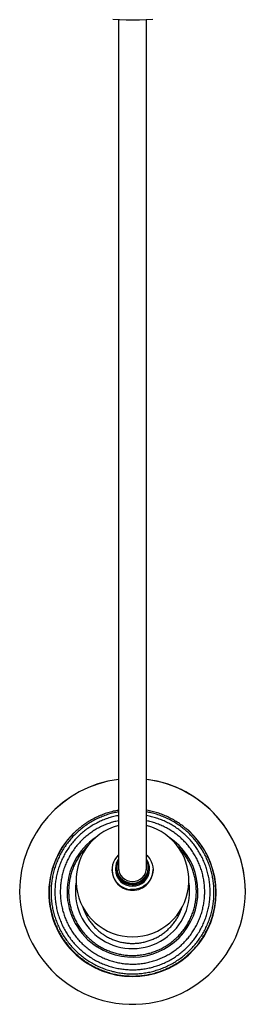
# Paper-space layout '_Derecha' of a CAD drawing. Header units: millimetres. Extents: x -100 to 100, y -1040 to 769.
# Tile 1 of 2: x -100 to 100, y -1040 to -169. Entities that reach past the tile are written whole.
import ezdxf

# ---------------------------------------------------------------- set-up
doc = ezdxf.new("R2010")
doc.units = ezdxf.units.MM

psp = doc.layouts.new('_Derecha')

# ---------------------------------------------------------------- linework, layer by layer
at = {"color": 7, "linetype": 'Continuous', "lineweight": 25}
for p, q in [((-18.17, -920.71), (-18.17, -921.25)), ((-15, -919.63), (-15, -920.71)), ((-13.97, -919.09), (-13.97, -919.63)), ((13.97, -919.63), (13.97, -919.09)), ((15, -920.71), (15, -919.63)), ((18.17, -921.25), (18.17, -920.71)), ((-100, -940.05), (-100, -940.11)), ((100, -940.11), (100, -940.05))]:
    psp.add_line(p, q, dxfattribs=at)
at = {"color": 7, "linetype": 'Continuous', "lineweight": 25, "flags": 128}
for points in [[(18.03, -168.81), (12.18, -169.14), (6.27, -169.33), (0.35, -169.41), (-5.57, -169.35), (-11.48, -169.17), (-17.34, -168.85)], [(-100, -940.11), (-99.82, -946.02), (-99.3, -951.92), (-98.42, -957.77), (-97.2, -963.56), (-95.64, -969.27), (-93.74, -974.87), (-91.51, -980.36), (-88.97, -985.7), (-86.1, -990.88), (-82.94, -995.88), (-79.49, -1000.69), (-75.75, -1005.28), (-71.75, -1009.65), (-67.5, -1013.77), (-63.01, -1017.63), (-58.3, -1021.22), (-53.38, -1024.53), (-48.28, -1027.54), (-43.01, -1030.24), (-37.58, -1032.62), (-32.03, -1034.68), (-26.36, -1036.41), (-20.6, -1037.8), (-14.76, -1038.85), (-8.88, -1039.55), (-2.96, -1039.9), (2.96, -1039.9), (8.88, -1039.55), (14.76, -1038.85), (20.6, -1037.8), (26.36, -1036.41), (32.03, -1034.68), (37.58, -1032.62), (43.01, -1030.24), (48.28, -1027.54), (53.38, -1024.53), (58.3, -1021.22), (63.01, -1017.63), (67.5, -1013.77), (71.75, -1009.65), (75.75, -1005.28), (79.49, -1000.69), (82.94, -995.88), (86.1, -990.88), (88.97, -985.7), (91.51, -980.36), (93.74, -974.87), (95.64, -969.27), (97.2, -963.56), (98.42, -957.77), (99.3, -951.92), (99.82, -946.02), (100, -940.11), (99.82, -934.2), (99.3, -928.3), (98.42, -922.45), (97.2, -916.66), (95.64, -910.95), (93.74, -905.35), (91.51, -899.87), (88.97, -894.52), (86.1, -889.34), (82.94, -884.34), (79.49, -879.53), (75.75, -874.94), (71.75, -870.57), (67.5, -866.45), (63.01, -862.59), (58.3, -859), (53.38, -855.69), (48.28, -852.69), (43.01, -849.98), (37.58, -847.6), (32.03, -845.54), (26.36, -843.81), (20.6, -842.42), (14.76, -841.37), (12.52, -841.06)], [(-12.64, -911.74), (-13.51, -913.26), (-14.34, -915.35), (-14.85, -917.54), (-15, -919.77), (-14.8, -922.01), (-14.26, -924.19), (-13.38, -926.26), (-12.18, -928.18), (-10.71, -929.89), (-8.98, -931.37), (-7.04, -932.57), (-4.93, -933.47), (-2.71, -934.04), (-0.43, -934.27), (1.86, -934.17), (4.11, -933.72), (6.27, -932.94), (8.27, -931.85), (10.09, -930.47), (11.66, -928.84), (12.97, -927), (13.97, -924.98), (14.64, -922.83), (14.97, -920.61), (14.94, -918.37), (14.57, -916.16), (13.86, -914.03), (12.82, -912.03), (12.64, -911.75)], [(-12.57, -913.14), (-12.94, -913.94), (-13.62, -916.04), (-13.94, -918.21), (-13.91, -920.4), (-13.51, -922.57), (-12.77, -924.64), (-11.69, -926.56), (-10.31, -928.3), (-8.67, -929.8), (-6.8, -931.01), (-4.75, -931.92), (-2.58, -932.5), (-0.35, -932.73), (1.9, -932.61), (4.1, -932.14), (6.19, -931.33), (8.11, -930.2), (9.83, -928.79), (11.3, -927.12), (12.47, -925.25), (13.32, -923.21), (13.82, -921.07), (13.97, -918.88), (13.75, -916.7), (13.18, -914.57), (12.66, -913.31)], [(12.6, -907.92), (13.93, -909.31), (15.42, -911.31), (16.61, -913.5), (17.47, -915.83), (18, -918.25), (18.17, -920.72), (18, -923.19), (17.47, -925.61), (16.6, -927.94), (15.41, -930.12), (13.92, -932.12), (12.15, -933.9), (10.15, -935.43), (7.96, -936.66), (5.61, -937.59), (3.15, -938.19), (0.62, -938.45), (-1.91, -938.36)]]:
    psp.add_lwpolyline(points, dxfattribs=at)
at = {"color": 7, "linetype": 'Continuous', "lineweight": 25}
for centre, radius, start, end in [((-0.11, -940.12), 99.89, 97.12972, 179.95911), ((-0.11, -940.18), 99.89, 97.12972, 179.95911), ((0.11, -940.13), 99.89, 0.04214, 82.86235), ((-0.03, -941.23), 74.14, 134.42773, 237.50949), ((0, -930.2), 50, 104.52034, 75.49629), ((0.01, -941.24), 74.16, 237.48237, 48.15668), ((-0.03, -940.2), 57.98, 123.84522, 237.50871), ((0.01, -940.2), 57.99, 237.48122, 56.13942), ((-0.46, -920.75), 17.67, 133.27093, 265.28886), ((-0.29, -921.09), 17.88, 180.50582, 264.8175), ((0, -920.45), 15, 181.00315, 358.99685), ((0, -919.37), 13.97, 181.08168, 358.91832), ((0, -918.86), 12.5, 181.05272, 358.94728), ((0.17, -921.02), 18, 263.35753, 359.25951), ((-0.02, -939.95), 50.63, 170.61822, 237.50802), ((0, -939.94), 50.65, 237.49238, 9.36862)]:
    psp.add_arc(centre, radius, start, end, dxfattribs=at)
for points, knots in [([(-12.5, -169.06), (-12.5, -177.19), (-12.5, -199.18), (-12.5, -234.51), (-12.5, -274.28), (-12.5, -312.72), (-12.5, -349.86), (-12.5, -386.41), (-12.5, -422.33), (-12.5, -456.5), (-12.5, -488.94), (-12.5, -519.69), (-12.5, -549.76), (-12.5, -579.09), (-12.5, -607.66), (-12.5, -635.4), (-12.5, -661.54), (-12.5, -686.1), (-12.5, -709.13), (-12.5, -731.31), (-12.5, -752.61), (-12.5, -772.99), (-12.5, -792.23), (-12.5, -810.33), (-12.5, -827.27), (-12.5, -843.19), (-12.5, -858.04), (-12.5, -871.79), (-12.5, -884.4), (-12.5, -894.82), (-12.5, -903.34), (-12.5, -910.22), (-12.5, -915.16), (-12.5, -918.52), (-12.5, -920.13), (-12.5, -920.97), (-12.5, -921.15)], [0, 0, 0, 0, 0.022984, 0.062175, 0.101369, 0.138318, 0.17527, 0.212224, 0.249174, 0.286126, 0.31972, 0.353313, 0.386906, 0.420499, 0.454093, 0.487687, 0.52128, 0.552074, 0.58287, 0.613662, 0.644456, 0.675252, 0.706044, 0.736035, 0.766032, 0.796023, 0.826012, 0.856008, 0.885997, 0.915983, 0.937931, 0.959719, 0.981185, 0.989533, 0.997832, 1, 1, 1, 1]), ([(12.5, -921.07), (12.5, -919.81), (12.5, -916.7), (12.5, -910.89), (12.5, -903.73), (12.5, -894.96), (12.5, -884.4), (12.5, -871.79), (12.5, -858.04), (12.5, -843.19), (12.5, -827.27), (12.5, -810.33), (12.5, -792.51), (12.5, -773.88), (12.5, -754.49), (12.5, -734.26), (12.5, -713.21), (12.5, -691.39), (12.5, -668.83), (12.5, -645.55), (12.5, -621.22), (12.5, -595.83), (12.5, -569.38), (12.5, -542.29), (12.5, -514.6), (12.5, -486.33), (12.5, -456.66), (12.5, -425.54), (12.5, -392.97), (12.5, -359.87), (12.5, -326.27), (12.5, -292.21), (12.5, -257.73), (12.5, -221.65), (12.5, -192.09), (12.5, -174.03), (12.5, -169.06)], [0, 0, 0, 0, 0.015444, 0.03799, 0.060891, 0.083987, 0.113973, 0.143963, 0.173959, 0.203949, 0.23394, 0.263938, 0.29393, 0.323322, 0.35272, 0.382114, 0.411508, 0.440903, 0.470299, 0.499694, 0.529089, 0.559884, 0.590679, 0.621474, 0.652267, 0.683062, 0.713858, 0.747451, 0.781043, 0.814638, 0.848233, 0.881822, 0.915416, 0.949012, 0.985963, 1, 1, 1, 1]), ([(-12.5, -868.27), (-12.88, -868.33), (-14.85, -868.62), (-18.36, -869.46), (-23, -870.79), (-27.55, -872.45), (-31.97, -874.4), (-36.26, -876.63), (-40.39, -879.13), (-44.35, -881.91), (-48.12, -884.93), (-51.69, -888.19), (-55.03, -891.68), (-58.14, -895.38), (-61, -899.28), (-63.6, -903.36), (-65.93, -907.59), (-67.97, -911.97), (-69.73, -916.47), (-71.19, -921.08), (-72.34, -925.78), (-73.18, -930.53), (-73.71, -935.34), (-73.93, -940.17), (-73.83, -945), (-73.41, -949.81), (-72.68, -954.59), (-71.64, -959.31), (-70.29, -963.95), (-68.64, -968.49), (-66.7, -972.92), (-64.47, -977.21), (-61.97, -981.35), (-59.2, -985.31), (-56.18, -989.08), (-52.92, -992.65), (-49.44, -996), (-45.74, -999.11), (-42.46, -1001.53), (-40.41, -1002.87), (-39.7, -1003.33)], [0, 0, 0, 0, 0.006455, 0.033658, 0.060861, 0.088063, 0.115266, 0.142468, 0.16967, 0.196873, 0.224075, 0.251277, 0.278479, 0.305682, 0.332884, 0.360086, 0.387288, 0.414489, 0.441691, 0.468893, 0.496095, 0.523296, 0.550498, 0.5777, 0.604901, 0.632103, 0.659305, 0.686506, 0.713708, 0.74091, 0.768111, 0.795313, 0.822515, 0.849717, 0.876918, 0.90412, 0.931322, 0.958524, 0.985727, 1, 1, 1, 1]), ([(-12.5, -869.73), (-13.84, -869.98), (-16.75, -870.52), (-21.15, -871.74), (-25.67, -873.28), (-30.08, -875.12), (-34.35, -877.25), (-38.48, -879.66), (-42.44, -882.34), (-46.21, -885.27), (-49.78, -888.45), (-53.13, -891.85), (-56.25, -895.47), (-59.13, -899.29), (-61.74, -903.29), (-64.09, -907.45), (-66.15, -911.76), (-67.93, -916.2), (-69.41, -920.74), (-70.58, -925.37), (-71.45, -930.07), (-72, -934.81), (-72.24, -939.59), (-72.16, -944.36), (-71.77, -949.12), (-71.06, -953.85), (-70.04, -958.52), (-68.71, -963.11), (-67.09, -967.6), (-65.17, -971.97), (-62.96, -976.21), (-60.48, -980.3), (-57.74, -984.21), (-54.74, -987.93), (-51.51, -991.44), (-48.04, -994.74), (-44.37, -997.79), (-41.25, -1000.07), (-39.36, -1001.3), (-38.79, -1001.66)], [0, 0, 0, 0, 0.023668, 0.051233, 0.078797, 0.106361, 0.133925, 0.161488, 0.189052, 0.216616, 0.24418, 0.271743, 0.299307, 0.326871, 0.354434, 0.381997, 0.409561, 0.437124, 0.464687, 0.49225, 0.519814, 0.547377, 0.57494, 0.602503, 0.630066, 0.657629, 0.685192, 0.712755, 0.740318, 0.767881, 0.795444, 0.823008, 0.850571, 0.878134, 0.905698, 0.933261, 0.960825, 0.988388, 1, 1, 1, 1]), ([(-39.7, -1003.33), (-38.95, -1003.8), (-36.83, -1005.11), (-33.22, -1007.07), (-28.83, -1009.1), (-24.32, -1010.84), (-19.71, -1012.28), (-15.01, -1013.41), (-10.24, -1014.24), (-5.44, -1014.75), (-0.61, -1014.95), (4.23, -1014.83), (9.04, -1014.4), (13.82, -1013.65), (18.54, -1012.59), (23.17, -1011.23), (27.71, -1009.56), (32.13, -1007.61), (36.41, -1005.36), (40.54, -1002.85), (44.5, -1000.07), (48.26, -997.03), (51.82, -993.76), (55.15, -990.26), (58.25, -986.55), (61.1, -982.65), (63.69, -978.57), (66.01, -974.33), (68.04, -969.94), (69.79, -965.44), (71.23, -960.82), (72.38, -956.13), (73.21, -951.37), (73.73, -946.56), (73.93, -941.73), (73.82, -936.9), (73.39, -932.09), (72.65, -927.31), (71.59, -922.6), (70.23, -917.96), (68.58, -913.42), (66.62, -909), (64.39, -904.71), (61.87, -900.58), (59.1, -896.63), (56.07, -892.86), (52.8, -889.3), (49.3, -885.96), (45.6, -882.86), (41.7, -880), (37.62, -877.41), (33.38, -875.09), (29, -873.05), (24.49, -871.3), (19.88, -869.86), (15.87, -868.84), (13.39, -868.43), (12.5, -868.28)], [0, 0, 0, 0, 0.010152, 0.028631, 0.047111, 0.065592, 0.084073, 0.102554, 0.121035, 0.139516, 0.157997, 0.176478, 0.194959, 0.21344, 0.231921, 0.250403, 0.268884, 0.287365, 0.305845, 0.324326, 0.342807, 0.361288, 0.379769, 0.39825, 0.41673, 0.435211, 0.453692, 0.472172, 0.490653, 0.509133, 0.527614, 0.546094, 0.564575, 0.583055, 0.601536, 0.620016, 0.638496, 0.656977, 0.675457, 0.693938, 0.712418, 0.730899, 0.749379, 0.767859, 0.78634, 0.804821, 0.823301, 0.841782, 0.860263, 0.878743, 0.897224, 0.915705, 0.934186, 0.952667, 0.971148, 0.989629, 1, 1, 1, 1]), ([(-38.79, -1001.66), (-38.05, -1002.13), (-35.95, -1003.43), (-32.38, -1005.36), (-28.04, -1007.36), (-23.58, -1009.07), (-19.01, -1010.48), (-14.36, -1011.58), (-9.65, -1012.38), (-4.89, -1012.86), (-0.12, -1013.02), (4.66, -1012.87), (9.42, -1012.41), (14.13, -1011.63), (18.78, -1010.54), (23.36, -1009.14), (27.82, -1007.45), (32.17, -1005.47), (36.38, -1003.2), (40.42, -1000.66), (44.3, -997.85), (47.97, -994.8), (51.44, -991.51), (54.68, -988), (57.68, -984.29), (60.43, -980.38), (62.92, -976.3), (65.13, -972.06), (67.05, -967.69), (68.68, -963.2), (70.02, -958.61), (71.04, -953.94), (71.75, -949.22), (72.15, -944.46), (72.24, -939.68), (72.01, -934.91), (71.46, -930.16), (70.6, -925.46), (69.43, -920.83), (67.96, -916.29), (66.19, -911.85), (64.13, -907.54), (61.79, -903.37), (59.18, -899.37), (56.31, -895.55), (53.2, -891.93), (49.85, -888.52), (46.29, -885.34), (42.52, -882.4), (38.56, -879.72), (34.44, -877.3), (30.16, -875.16), (25.76, -873.31), (21.24, -871.76), (16.82, -870.54), (13.88, -869.99), (12.5, -869.73)], [0, 0, 0, 0, 0.010308, 0.029021, 0.047738, 0.066454, 0.08517, 0.103887, 0.122603, 0.14132, 0.160036, 0.178752, 0.197469, 0.216185, 0.234902, 0.253618, 0.272335, 0.291051, 0.309767, 0.328484, 0.3472, 0.365916, 0.384633, 0.403349, 0.422065, 0.440781, 0.459497, 0.478213, 0.496929, 0.515645, 0.534361, 0.553076, 0.571792, 0.590508, 0.609224, 0.62794, 0.646655, 0.665371, 0.684087, 0.702803, 0.721518, 0.740234, 0.75895, 0.777666, 0.796382, 0.815098, 0.833814, 0.85253, 0.871246, 0.889962, 0.908678, 0.927395, 0.946111, 0.964827, 0.983544, 1, 1, 1, 1]), ([(-12.5, -872.97), (-12.7, -873), (-14.44, -873.27), (-17.66, -874.07), (-22.13, -875.4), (-26.49, -877.05), (-30.74, -878.99), (-34.84, -881.21), (-38.78, -883.71), (-42.54, -886.47), (-46.11, -889.47), (-49.47, -892.71), (-52.59, -896.17), (-55.48, -899.83), (-58.11, -903.68), (-60.48, -907.7), (-62.57, -911.87), (-64.37, -916.17), (-65.87, -920.59), (-67.08, -925.09), (-67.97, -929.67), (-68.56, -934.3), (-68.82, -938.95), (-68.77, -943.62), (-68.41, -948.27), (-67.73, -952.88), (-66.74, -957.44), (-65.45, -961.92), (-63.85, -966.3), (-61.96, -970.56), (-59.79, -974.69), (-57.34, -978.66), (-54.63, -982.46), (-51.67, -986.06), (-48.47, -989.45), (-45.04, -992.62), (-41.48, -995.5), (-38.74, -997.43), (-37.23, -998.4), (-36.96, -998.57)], [0, 0, 0, 0, 0.003731, 0.032072, 0.060413, 0.088754, 0.117096, 0.145437, 0.173778, 0.202119, 0.23046, 0.2588, 0.287141, 0.315482, 0.343823, 0.372163, 0.400504, 0.428844, 0.457185, 0.485525, 0.513865, 0.542205, 0.570546, 0.598886, 0.627226, 0.655566, 0.683906, 0.712247, 0.740587, 0.768927, 0.797267, 0.825608, 0.853948, 0.882289, 0.910629, 0.93897, 0.967311, 0.994162, 1, 1, 1, 1]), ([(-12.5, -877.59), (-13.92, -877.91), (-16.81, -878.54), (-21.06, -879.87), (-25.26, -881.49), (-29.33, -883.41), (-33.26, -885.61), (-37.02, -888.08), (-40.6, -890.81), (-43.98, -893.78), (-47.14, -896.98), (-50.07, -900.4), (-52.75, -904.01), (-55.17, -907.8), (-57.32, -911.75), (-59.19, -915.85), (-60.76, -920.06), (-62.03, -924.38), (-63, -928.77), (-63.66, -933.22), (-64, -937.71), (-64.03, -942.21), (-63.74, -946.7), (-63.14, -951.15), (-62.22, -955.56), (-61, -959.89), (-59.48, -964.12), (-57.66, -968.24), (-55.56, -972.22), (-53.18, -976.04), (-50.55, -979.68), (-47.66, -983.13), (-44.54, -986.37), (-41.19, -989.38), (-37.81, -992.04), (-35.48, -993.59), (-34.39, -994.31)], [0, 0, 0, 0, 0.028698, 0.058251, 0.087803, 0.117356, 0.146908, 0.176461, 0.206013, 0.235566, 0.265118, 0.29467, 0.324222, 0.353774, 0.383326, 0.412878, 0.44243, 0.471981, 0.501533, 0.531085, 0.560636, 0.590188, 0.619739, 0.649291, 0.678842, 0.708394, 0.737946, 0.767497, 0.797049, 0.826601, 0.856152, 0.885704, 0.915256, 0.944808, 0.97436, 1, 1, 1, 1]), ([(-36.96, -998.57), (-36.24, -999.02), (-34.19, -1000.29), (-30.7, -1002.17), (-26.46, -1004.11), (-22.09, -1005.76), (-17.62, -1007.1), (-13.08, -1008.14), (-8.47, -1008.87), (-3.82, -1009.29), (0.84, -1009.39), (5.5, -1009.18), (10.14, -1008.65), (14.72, -1007.8), (19.24, -1006.65), (23.68, -1005.2), (28, -1003.45), (32.2, -1001.41), (36.24, -999.09), (40.12, -996.5), (43.82, -993.65), (47.31, -990.57), (50.59, -987.25), (53.64, -983.71), (56.44, -979.98), (58.98, -976.07), (61.25, -972), (63.24, -967.78), (64.93, -963.43), (66.33, -958.99), (67.43, -954.45), (68.21, -949.86), (68.69, -945.22), (68.84, -940.55), (68.68, -935.89), (68.21, -931.25), (67.42, -926.66), (66.32, -922.12), (64.92, -917.68), (63.22, -913.33), (61.23, -909.12), (58.96, -905.04), (56.42, -901.13), (53.61, -897.4), (50.57, -893.87), (47.29, -890.56), (43.79, -887.47), (40.09, -884.63), (36.21, -882.04), (32.16, -879.72), (27.96, -877.69), (23.64, -875.93), (19.2, -874.5), (15.48, -873.51), (13.23, -873.12), (12.5, -872.99)], [0, 0, 0, 0, 0.010581, 0.0298, 0.049022, 0.068244, 0.087466, 0.106688, 0.12591, 0.145132, 0.164354, 0.183576, 0.202798, 0.22202, 0.241242, 0.260464, 0.279686, 0.298908, 0.31813, 0.337352, 0.356574, 0.375796, 0.395018, 0.41424, 0.433461, 0.452683, 0.471904, 0.491126, 0.510348, 0.529569, 0.54879, 0.568012, 0.587233, 0.606455, 0.625676, 0.644897, 0.664119, 0.68334, 0.702561, 0.721783, 0.741004, 0.760226, 0.779447, 0.798669, 0.81789, 0.837112, 0.856334, 0.875555, 0.894777, 0.913999, 0.933221, 0.952443, 0.971665, 0.990887, 1, 1, 1, 1]), ([(-34.39, -994.31), (-33.69, -994.74), (-31.71, -995.97), (-28.33, -997.77), (-24.23, -999.62), (-20.01, -1001.18), (-15.69, -1002.43), (-11.29, -1003.38), (-6.83, -1004.02), (-2.35, -1004.34), (2.15, -1004.35), (6.64, -1004.04), (11.1, -1003.41), (15.5, -1002.48), (19.83, -1001.24), (24.05, -999.7), (28.16, -997.86), (32.13, -995.74), (35.94, -993.35), (39.58, -990.7), (43.02, -987.79), (46.24, -984.66), (49.24, -981.3), (52, -977.75), (54.49, -974), (56.72, -970.1), (58.67, -966.04), (60.33, -961.86), (61.7, -957.57), (62.75, -953.2), (63.5, -948.76), (63.94, -944.28), (64.05, -939.79), (63.86, -935.29), (63.34, -930.82), (62.52, -926.4), (61.39, -922.05), (59.95, -917.78), (58.22, -913.63), (56.2, -909.61), (53.9, -905.74), (51.34, -902.05), (48.52, -898.54), (45.47, -895.23), (42.19, -892.15), (38.7, -889.31), (35.02, -886.72), (31.17, -884.4), (27.16, -882.35), (23.02, -880.58), (18.76, -879.13), (15.25, -878.14), (13.14, -877.75), (12.5, -877.63)], [0, 0, 0, 0, 0.0110516, 0.0310551, 0.0510614, 0.0710679, 0.0910743, 0.1110808, 0.1310874, 0.1510939, 0.1711005, 0.1911071, 0.2111137, 0.2311203, 0.2511268, 0.2711334, 0.2911399, 0.3111464, 0.3311529, 0.3511593, 0.3711656, 0.3911719, 0.4111782, 0.4311843, 0.4511905, 0.4711965, 0.4912026, 0.5112086, 0.5312145, 0.5512204, 0.5712262, 0.5912321, 0.6112379, 0.6312437, 0.6512495, 0.6712553, 0.6912611, 0.7112669, 0.7312728, 0.7512787, 0.7712846, 0.7912905, 0.8112965, 0.8313026, 0.8513087, 0.8713149, 0.8913211, 0.9113274, 0.9313337, 0.9513401, 0.9713465, 0.991353, 1, 1, 1, 1]), ([(-38.83, -898.97), (-39.64, -899.75), (-41.47, -901.51), (-44.05, -904.5), (-46.59, -907.88), (-48.86, -911.45), (-50.87, -915.18), (-52.59, -919.04), (-54.01, -923.03), (-55.14, -927.11), (-55.95, -931.26), (-56.46, -935.46), (-56.65, -939.69), (-56.52, -943.91), (-56.08, -948.12), (-55.32, -952.28), (-54.26, -956.38), (-52.89, -960.38), (-51.23, -964.27), (-49.28, -968.03), (-47.06, -971.63), (-44.57, -975.05), (-41.84, -978.28), (-38.87, -981.3), (-35.68, -984.08), (-32.84, -986.23), (-31.03, -987.41), (-30.41, -987.82)], [0, 0, 0, 0, 0.032834, 0.073943, 0.115052, 0.15616, 0.197268, 0.238376, 0.279484, 0.320592, 0.3617, 0.402808, 0.443916, 0.485023, 0.526131, 0.567239, 0.608346, 0.649454, 0.690562, 0.73167, 0.772778, 0.813886, 0.854994, 0.896102, 0.93721, 0.978319, 1, 1, 1, 1]), ([(-30.41, -987.82), (-29.75, -988.23), (-27.88, -989.38), (-24.69, -991.07), (-20.82, -992.77), (-16.83, -994.18), (-12.74, -995.28), (-8.59, -996.08), (-4.38, -996.56), (-0.15, -996.73), (4.08, -996.59), (8.28, -996.12), (12.44, -995.35), (16.53, -994.27), (20.53, -992.88), (24.42, -991.2), (28.17, -989.24), (31.76, -987), (35.17, -984.5), (38.39, -981.75), (41.39, -978.77), (44.16, -975.57), (46.69, -972.17), (48.95, -968.6), (50.94, -964.87), (52.65, -961), (54.06, -957.01), (55.18, -952.92), (55.98, -948.77), (56.47, -944.57), (56.65, -940.34), (56.51, -936.11), (56.05, -931.91), (55.28, -927.75), (54.21, -923.65), (52.83, -919.65), (51.15, -915.77), (49.19, -912.02), (46.96, -908.42), (44.46, -905.01), (41.76, -901.82), (39.78, -899.88), (38.81, -898.93)], [0, 0, 0, 0, 0.0140638, 0.039364, 0.0646684, 0.0899728, 0.1152773, 0.1405818, 0.1658864, 0.191191, 0.2164957, 0.2418003, 0.267105, 0.2924096, 0.3177142, 0.3430188, 0.3683233, 0.3936278, 0.4189322, 0.4442365, 0.4695408, 0.4948449, 0.520149, 0.545453, 0.5707569, 0.5960608, 0.6213645, 0.6466682, 0.6719719, 0.6972755, 0.7225791, 0.7478826, 0.7731862, 0.7984897, 0.8237933, 0.8490969, 0.8744005, 0.8997042, 0.9250079, 0.9503117, 0.9756155, 1, 1, 1, 1]), ([(-44.15, -953.3), (-44.09, -953.52), (-43.7, -954.97), (-42.68, -957.56), (-41.1, -961.03), (-39.2, -964.35), (-37.04, -967.51), (-34.63, -970.47), (-31.98, -973.23), (-29.12, -975.76), (-26.69, -977.57), (-25.22, -978.53), (-24.81, -978.8)], [0, 0, 0, 0, 0.020859, 0.137708, 0.254557, 0.371406, 0.488255, 0.605105, 0.721956, 0.838807, 0.955658, 1, 1, 1, 1]), ([(-24.81, -978.8), (-24.2, -979.17), (-22.51, -980.22), (-19.6, -981.71), (-16.08, -983.19), (-12.44, -984.37), (-8.72, -985.25), (-4.94, -985.81), (-1.12, -986.07), (2.7, -986), (6.51, -985.62), (10.26, -984.92), (13.95, -983.92), (17.55, -982.62), (21.02, -981.02), (24.35, -979.15), (27.52, -977), (30.49, -974.6), (33.26, -971.96), (35.8, -969.1), (38.09, -966.04), (40.13, -962.81), (41.88, -959.41), (43.23, -956.25), (43.86, -954.19), (44.12, -953.35)], [0, 0, 0, 0, 0.025321, 0.070242, 0.115172, 0.160102, 0.205033, 0.249963, 0.294894, 0.339824, 0.384755, 0.429686, 0.474616, 0.519547, 0.564477, 0.609407, 0.654338, 0.699268, 0.744197, 0.789127, 0.834057, 0.878986, 0.923915, 0.968844, 1, 1, 1, 1])]:
    psp.add_open_spline(points, degree=3, knots=knots, dxfattribs=at)

doc.saveas('drawing.dxf')
